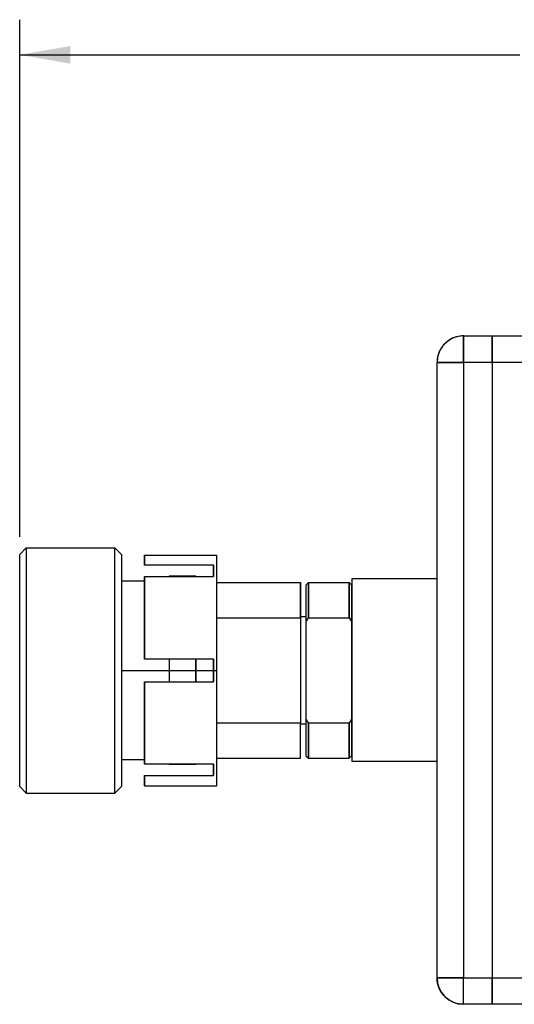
# Model space of a CAD drawing. Header units: inches. Extents: x 0.2 to 16.8, y 0.1 to 10.8.
# Tile 18 of 30: x 6.2 to 7.9, y 4.6 to 8.1. Entities that reach past the tile are written whole.
import ezdxf

# ---------------------------------------------------------------- set-up
doc = ezdxf.new("R2010")
doc.units = ezdxf.units.IN
doc.header["$LTSCALE"] = 0.935
doc.header["$MEASUREMENT"] = 0
doc.layers.get('0').update_dxf_attribs({"linetype": 'CONTINUOUS'})
doc.layers.add('DIMENSIONS', color=7, linetype='CONTINUOUS')
doc.styles.get("Standard").update_dxf_attribs({"font": 'txt', "width": 0.8})
doc.dimstyles.new('DIMSTYLE_1', dxfattribs={"dimtxt": 0.125, "dimasz": 0.18, "dimexe": 0.18, "dimexo": 0.0625, "dimgap": 0.09, "dimtad": 0, "dimtih": 1, "dimtoh": 1, "dimdec": 3, "dimzin": 4, "dimdsep": 46, "dimtxsty": 'STANDARD', "dimblk": '_FILLED', "dimblk1": '_FILLED', "dimblk2": '_FILLED', "dimcen": 0.09, "dimadec": 0, "dimazin": 0, "dimtp": 0.01, "dimtm": 0.01, "dimtfac": 1, "dimtdec": 3, "dimtofl": 0, "dimtmove": 0, "dimatfit": 3, "dimldrblk": '_FILLED', "dimfxl": 1, "dimtolj": 1, "dimtzin": 4, "dimarcsym": 0})

# ---------------------------------------------------------------- blocks, each defined once
blk = doc.blocks.new('_FILLED')
at = {"color": 0, "linetype": 'BYBLOCK'}
blk.add_solid([(0, 0), (-1, 0.174), (-1, -0.174)], dxfattribs=at)
blk = doc.blocks.new('*D0')
at = {"layer": 'DIMENSIONS', "color": 2, "linetype": 'CONTINUOUS'}
for p, q in [((6.166, 6.2189), (6.166, 8.0586)), ((10.9664, 6.6221), (10.9664, 8.0586)), ((6.166, 7.9336), (7.9463, 7.9336)), ((10.9664, 7.9336), (9.4963, 7.9336))]:
    blk.add_line(p, q, dxfattribs=at)
at = {"layer": 'DIMENSIONS', "color": 2, "linetype": 'CONTINUOUS', "xscale": 0.18, "yscale": 0.18, "zscale": 0.18, "rotation": 180}
blk.add_blockref('_FILLED', (6.166, 7.9336), dxfattribs=at)
at = {"layer": 'DIMENSIONS', "color": 2, "linetype": 'CONTINUOUS', "xscale": 0.18, "yscale": 0.18, "zscale": 0.18}
blk.add_blockref('_FILLED', (10.9664, 7.9336), dxfattribs=at)
at = {"layer": 'DIMENSIONS', "color": 2, "linetype": 'CONTINUOUS', "width": 0.8}
for s, p in [('4.800', (8.0088, 7.8711)), ('[', (8.6338, 7.8711)), ('121.93', (8.7338, 7.8711)), (']', (9.3338, 7.8711))]:
    blk.add_text(s, height=0.125, dxfattribs=at).set_placement(p)

msp = doc.modelspace()

# ---------------------------------------------------------------- linework, layer by layer
at = {"color": 9, "linetype": 'CONTINUOUS'}
for p, q in [((7.746, 6.8391), (7.746, 6.9336)), ((7.6515, 6.8391), (7.746, 6.8391)), ((6.8667, 6.056), (7.166, 6.056)), ((7.1857, 5.9345), (7.166, 5.9345)), ((6.528, 5.7435), (6.8667, 5.7435)), ((7.746, 4.6501), (7.6515, 4.6501)), ((7.746, 4.5556), (7.746, 4.6501))]:
    msp.add_line(p, q, dxfattribs=at)
at = {"color": 3, "linetype": 'CONTINUOUS'}
for p, q in [((7.746, 6.9336), (7.8483, 6.9336)), ((7.6515, 4.6501), (7.6515, 6.8391)), ((7.746, 6.8391), (7.746, 4.6501)), ((7.8483, 6.8391), (7.746, 6.8391)), ((7.746, 4.6501), (7.8483, 4.6501)), ((7.8483, 4.5556), (7.746, 4.5556))]:
    msp.add_line(p, q, dxfattribs=at)
at = {"color": 6, "linetype": 'CONTINUOUS'}
for p, q in [((7.8483, 6.9336), (7.8483, 6.8391)), ((6.166, 6.1564), (6.1896, 6.18)), ((6.1896, 6.18), (6.5044, 6.18)), ((6.528, 6.1564), (6.5044, 6.18)), ((6.61, 6.154), (6.61, 6.1176)), ((6.61, 6.154), (6.8667, 6.154)), ((6.856, 6.1176), (6.856, 6.0771)), ((6.61, 6.0615), (6.528, 6.0615)), ((6.61, 6.0771), (6.61, 5.784)), ((6.793, 6.0785), (6.698, 6.0785)), ((7.6515, 6.0694), (7.3483, 6.0694)), ((7.166, 6.056), (7.166, 5.931)), ((7.1857, 5.9176), (7.1857, 6.0482)), ((7.1936, 5.931), (7.1936, 6.056)), ((7.1936, 6.056), (7.3392, 6.056)), ((7.3392, 6.056), (7.3392, 5.931)), ((7.347, 6.0482), (7.347, 5.9176)), ((6.856, 5.784), (6.856, 5.703)), ((6.61, 5.703), (6.61, 5.41)), ((7.1857, 5.5526), (7.166, 5.5526)), ((7.1857, 5.4389), (7.1857, 5.5695)), ((7.1936, 5.431), (7.1936, 5.556)), ((7.3392, 5.556), (7.3392, 5.431)), ((7.347, 5.5695), (7.347, 5.4389)), ((6.8667, 5.431), (7.166, 5.431)), ((7.1857, 5.4389), (7.1936, 5.431)), ((7.1936, 5.431), (7.3392, 5.431)), ((7.347, 5.4389), (7.3392, 5.431)), ((6.61, 5.4255), (6.528, 5.4255)), ((6.793, 5.4085), (6.698, 5.4085)), ((6.856, 5.41), (6.856, 5.3695)), ((7.6515, 5.4198), (7.3483, 5.4198)), ((6.61, 5.3695), (6.61, 5.3331)), ((6.166, 5.3307), (6.1896, 5.307)), ((6.528, 5.3307), (6.5044, 5.307)), ((6.61, 5.333), (6.8667, 5.333)), ((6.1896, 5.307), (6.5044, 5.307)), ((7.8483, 4.6501), (7.8483, 4.5556))]:
    msp.add_line(p, q, dxfattribs=at)
at = {"linetype": 'CONTINUOUS'}
for p, q in [((7.8483, 6.9336), (8.3383, 6.9336)), ((7.8483, 6.8391), (7.8483, 4.6501)), ((8.4693, 6.8391), (7.8483, 6.8391)), ((6.856, 6.1176), (6.61, 6.1176)), ((6.61, 6.0771), (6.856, 6.0771)), ((7.1857, 6.0482), (7.1936, 6.056)), ((7.347, 6.0482), (7.3392, 6.056)), ((7.1857, 5.9176), (7.1936, 5.931)), ((7.1936, 5.931), (7.3392, 5.931)), ((7.3392, 5.931), (7.347, 5.9176)), ((7.1857, 5.5695), (7.1857, 5.9176)), ((7.347, 5.9176), (7.347, 5.5695)), ((6.856, 5.784), (6.61, 5.784)), ((6.61, 5.703), (6.856, 5.703)), ((7.1936, 5.556), (7.1857, 5.5695)), ((7.3392, 5.556), (7.1936, 5.556)), ((7.347, 5.5695), (7.3392, 5.556)), ((6.856, 5.41), (6.61, 5.41)), ((6.61, 5.3695), (6.856, 5.3695)), ((7.8483, 4.6501), (8.4693, 4.6501)), ((8.3383, 4.5556), (7.8483, 4.5556))]:
    msp.add_line(p, q, dxfattribs=at)
at = {"color": 7, "linetype": 'CONTINUOUS'}
for p, q in [((6.1896, 6.18), (6.1896, 5.307)), ((6.5044, 5.307), (6.5044, 6.18)), ((6.166, 5.3308), (6.166, 6.1564)), ((6.528, 6.1564), (6.528, 5.3308)), ((6.8667, 6.154), (6.8667, 5.333)), ((6.698, 6.0785), (6.698, 6.0771)), ((6.793, 6.0771), (6.793, 6.0785)), ((7.3483, 6.0694), (7.3483, 5.4198)), ((6.698, 5.784), (6.698, 5.703)), ((6.793, 5.784), (6.793, 5.703)), ((7.166, 5.431), (7.166, 5.556)), ((6.698, 5.41), (6.698, 5.4085)), ((6.793, 5.41), (6.793, 5.4085)), ((6.166, 5.3309), (6.166, 5.3307)), ((6.5044, 5.3073), (6.5044, 5.307))]:
    msp.add_line(p, q, dxfattribs=at)
at = {"color": 2, "linetype": 'CONTINUOUS'}
for p, q in [((6.8667, 5.931), (7.166, 5.931)), ((7.166, 5.931), (7.166, 5.556)), ((7.166, 5.556), (6.8667, 5.556))]:
    msp.add_line(p, q, dxfattribs=at)
at = {"color": 6, "linetype": 'CONTINUOUS'}
for centre, start, end in [((7.746, 6.8391), 90, 180), ((7.746, 4.6501), 180, 270)]:
    msp.add_arc(centre, 0.0945, start, end, dxfattribs=at)
at = {"color": 3, "linetype": 'CONTINUOUS'}
for points, knots in [([(7.6988, 6.921, 0.3354), (7.6916, 6.9168, 0.3354), (7.6784, 6.9067, 0.3354), (7.6683, 6.8935, 0.3354), (7.6642, 6.8864, 0.3354)], [0, 0, 0, 0, 0.502172, 1, 1, 1, 1]), ([(7.7214, 6.9303, -0.3496), (7.7179, 6.9294, -0.3496), (7.7101, 6.9268, -0.3496), (7.7027, 6.9232, -0.3496), (7.6986, 6.9209, -0.3496)], [0, 0, 0, 0, 0.434657, 1, 1, 1, 1]), ([(7.7216, 6.9304, 0.3354), (7.7181, 6.9294, 0.3354), (7.7102, 6.9269, 0.3354), (7.7028, 6.9233, 0.3354), (7.6988, 6.921, 0.3354)], [0, 0, 0, 0, 0.444704, 1, 1, 1, 1]), ([(7.746, 6.9336, 0.3354), (7.746, 6.9336, 0.3472), (7.746, 6.9289, 0.372), (7.746, 6.9078, 0.4041), (7.746, 6.8757, 0.4252), (7.746, 6.8509, 0.4299), (7.746, 6.8391, 0.4299)], [0, 0, 0, 0, 0.240108, 0.5, 0.759892, 1, 1, 1, 1]), ([(7.8483, 6.9336, 0.3354), (7.8483, 6.9336, 0.3472), (7.8483, 6.9289, 0.372), (7.8483, 6.9078, 0.4041), (7.8483, 6.8757, 0.4252), (7.8483, 6.8509, 0.4299), (7.8483, 6.8391, 0.4299)], [0, 0, 0, 0, 0.240108, 0.5, 0.759892, 1, 1, 1, 1]), ([(7.6642, 6.8864, 0.3354), (7.6619, 6.8824, 0.3354), (7.6583, 6.875, 0.3354), (7.6557, 6.8671, 0.3354), (7.6547, 6.8637, 0.3354)], [0, 0, 0, 0, 0.565343, 1, 1, 1, 1]), ([(7.746, 6.8391, 0.4299), (7.7342, 6.8391, 0.4299), (7.7093, 6.8391, 0.4252), (7.6773, 6.8391, 0.4041), (7.6562, 6.8391, 0.372), (7.6515, 6.8391, 0.3472), (7.6515, 6.8391, 0.3354)], [0, 0, 0, 0, 0.240108, 0.5, 0.759892, 1, 1, 1, 1]), ([(7.3483, 6.0694, 0.0027), (7.3483, 6.0694, 0.0338), (7.3483, 6.0606, 0.0947), (7.3483, 6.0238, 0.176), (7.3483, 5.9787, 0.2307), (7.3483, 5.9383, 0.2643), (7.3483, 5.9073, 0.2846), (7.3483, 5.8743, 0.3013), (7.3483, 5.825, 0.3195), (7.3483, 5.7551, 0.3312), (7.3483, 5.6662, 0.3224), (7.3483, 5.58, 0.2879), (7.3483, 5.507, 0.2305), (7.3483, 5.4549, 0.1579), (7.3483, 5.4301, 0.0915), (7.3483, 5.4212, 0.0397), (7.3483, 5.4198, 0.0148), (7.3483, 5.4198, 0.0027)], [0, 0, 0, 0, 0.091178, 0.178779, 0.26, 0.297728, 0.333333, 0.368938, 0.406666, 0.487887, 0.575489, 0.666667, 0.757845, 0.845446, 0.926667, 0.964386, 1, 1, 1, 1]), ([(7.6515, 4.6501, 0.3354), (7.6515, 4.6501, 0.3472), (7.6562, 4.6501, 0.372), (7.6773, 4.6501, 0.4041), (7.7093, 4.6501, 0.4252), (7.7342, 4.6501, 0.4299), (7.746, 4.6501, 0.4299)], [0, 0, 0, 0, 0.240108, 0.5, 0.759892, 1, 1, 1, 1]), ([(7.6641, 4.603, 0.3354), (7.6618, 4.6069, 0.3354), (7.6582, 4.6144, 0.3354), (7.6556, 4.6222, 0.3354), (7.6547, 4.6258, 0.3354)], [0, 0, 0, 0, 0.555296, 1, 1, 1, 1]), ([(7.6641, 4.603, -0.3496), (7.6618, 4.6069, -0.3496), (7.6582, 4.6144, -0.3496), (7.6556, 4.6222, -0.3496), (7.6547, 4.6258, -0.3496)], [0, 0, 0, 0, 0.555296, 1, 1, 1, 1]), ([(7.746, 4.5556, 0.3354), (7.746, 4.5556, 0.3472), (7.746, 4.5603, 0.372), (7.746, 4.5814, 0.4041), (7.746, 4.6135, 0.4252), (7.746, 4.6383, 0.4299), (7.746, 4.6501, 0.4299)], [0, 0, 0, 0, 0.240108, 0.5, 0.759892, 1, 1, 1, 1]), ([(7.8483, 4.6501, 0.4299), (7.8483, 4.6383, 0.4299), (7.8483, 4.6135, 0.4252), (7.8483, 4.5814, 0.4041), (7.8483, 4.5603, 0.372), (7.8483, 4.5556, 0.3472), (7.8483, 4.5556, 0.3354)], [0, 0, 0, 0, 0.240108, 0.5, 0.759892, 1, 1, 1, 1]), ([(7.7214, 4.5589, 0.3354), (7.7179, 4.5598, 0.3354), (7.7101, 4.5624, 0.3354), (7.7027, 4.566, 0.3354), (7.6986, 4.5683, 0.3354)], [0, 0, 0, 0, 0.434657, 1, 1, 1, 1]), ([(7.7214, 4.5589, -0.3496), (7.7179, 4.5598, -0.3496), (7.7101, 4.5624, -0.3496), (7.7027, 4.566, -0.3496), (7.6986, 4.5683, -0.3496)], [0, 0, 0, 0, 0.434657, 1, 1, 1, 1])]:
    msp.add_open_spline(points, degree=3, knots=knots, dxfattribs=at)
for points in [[(7.746, 6.9336, 0.3354), (7.7378, 6.9336, 0.3354), (7.7296, 6.9325, 0.3354), (7.7216, 6.9304, 0.3354)], [(7.6547, 6.8637, 0.3354), (7.6526, 6.8557, 0.3354), (7.6515, 6.8473, 0.3354), (7.6515, 6.8391, 0.3354)], [(7.6547, 4.6258, 0.3354), (7.6526, 4.6337, 0.3354), (7.6515, 4.642, 0.3354), (7.6515, 4.6501, 0.3354)], [(7.6792, 4.5833, 0.3354), (7.6733, 4.5892, 0.3354), (7.6682, 4.5958, 0.3354), (7.6641, 4.603, 0.3354)], [(7.6986, 4.5683, 0.3354), (7.6915, 4.5725, 0.3354), (7.685, 4.5775, 0.3354), (7.6792, 4.5833, 0.3354)], [(7.746, 4.5556, 0.3354), (7.7377, 4.5556, 0.3354), (7.7294, 4.5567, 0.3354), (7.7214, 4.5589, 0.3354)]]:
    msp.add_open_spline(points, degree=3, dxfattribs=at)
at = {"linetype": 'CONTINUOUS'}
for points, knots in [([(7.8483, 6.8391, 0.4299), (7.8483, 6.8509, 0.4299), (7.8483, 6.8757, 0.4252), (7.8483, 6.9078, 0.4041), (7.8483, 6.9289, 0.372), (7.8483, 6.9336, 0.3472), (7.8483, 6.9336, 0.3354)], [0, 0, 0, 0, 0.240108, 0.5, 0.759892, 1, 1, 1, 1]), ([(6.1896, 6.18, 0.0076), (6.1896, 6.18, 0.0156), (6.1896, 6.1796, 0.0319), (6.1896, 6.1768, 0.0652), (6.1896, 6.1694, 0.1083), (6.1896, 6.1556, 0.1542), (6.1896, 6.1437, 0.1825), (6.1896, 6.1383, 0.1938)], [0, 0, 0, 0, 0.12484, 0.253496, 0.521866, 0.804849, 1, 1, 1, 1]), ([(6.5044, 6.144, 0.1813), (6.5044, 6.1472, 0.174), (6.5044, 6.1569, 0.1498), (6.5044, 6.1694, 0.1083), (6.5044, 6.1768, 0.0652), (6.5044, 6.1796, 0.0319), (6.5044, 6.18, 0.0156), (6.5044, 6.18, 0.0076)], [0, 0, 0, 0, 0.133216, 0.437975, 0.726997, 0.865554, 1, 1, 1, 1]), ([(6.166, 6.1225, 0.1715), (6.166, 6.1254, 0.1647), (6.166, 6.1346, 0.142), (6.166, 6.1463, 0.1028), (6.166, 6.1534, 0.0621), (6.166, 6.156, 0.0306), (6.166, 6.1564, 0.0152), (6.166, 6.1564, 0.0076)], [0, 0, 0, 0, 0.130804, 0.436411, 0.726237, 0.86518, 1, 1, 1, 1]), ([(6.1896, 6.1383, 0.1938), (6.1896, 6.1356, 0.1997), (6.1896, 6.1148, 0.2412), (6.1896, 6.0628, 0.3137), (6.1896, 5.9648, 0.3909), (6.1896, 5.849, 0.4372), (6.1896, 5.7476, 0.4472), (6.1896, 5.6795, 0.4401), (6.1896, 5.6518, 0.4345), (6.1896, 5.6427, 0.4323)], [0, 0, 0, 0, 0.0327, 0.234632, 0.444809, 0.654986, 0.856918, 0.952874, 1, 1, 1, 1]), ([(6.5044, 6.0614, 0.3068), (6.5044, 6.0883, 0.2782), (6.5044, 6.1179, 0.2368), (6.5044, 6.1396, 0.1914), (6.5044, 6.144, 0.1813)], [0, 0, 0, 0, 0.779973, 1, 1, 1, 1]), ([(6.528, 6.1564, 0.0076), (6.528, 6.1564, 0.0152), (6.528, 6.156, 0.0306), (6.528, 6.1534, 0.0621), (6.528, 6.1463, 0.1028), (6.528, 6.1333, 0.1462), (6.528, 6.1221, 0.1728), (6.528, 6.1171, 0.1834)], [0, 0, 0, 0, 0.12508, 0.253985, 0.522873, 0.806401, 1, 1, 1, 1]), ([(6.61, 6.1176, 0.1768), (6.61, 6.1304, 0.1483), (6.61, 6.1483, 0.0925), (6.61, 6.154, 0.0344), (6.61, 6.154, 0.0076)], [0, 0, 0, 0, 0.539103, 1, 1, 1, 1]), ([(6.166, 6.0441, 0.2908), (6.166, 6.0696, 0.2637), (6.166, 6.0977, 0.2243), (6.166, 6.1183, 0.1812), (6.166, 6.1225, 0.1715)], [0, 0, 0, 0, 0.777728, 1, 1, 1, 1]), ([(6.528, 6.1171, 0.1834), (6.528, 6.1145, 0.1891), (6.528, 6.0948, 0.2285), (6.528, 6.0456, 0.2971), (6.528, 5.9528, 0.3701), (6.528, 5.8432, 0.414), (6.528, 5.7474, 0.4235), (6.528, 5.6816, 0.4166), (6.528, 5.654, 0.4108), (6.528, 5.644, 0.4083)], [0, 0, 0, 0, 0.033052, 0.233339, 0.441804, 0.650269, 0.850555, 0.94573, 1, 1, 1, 1]), ([(6.5044, 5.8451, 0.4322), (6.5044, 5.886, 0.4224), (6.5044, 5.9648, 0.391), (6.5044, 6.0314, 0.3385), (6.5044, 6.0602, 0.308)], [0, 0, 0, 0, 0.500515, 1, 1, 1, 1]), ([(6.61, 5.784, 0.4161), (6.61, 5.8101, 0.4136), (6.61, 5.8641, 0.4029), (6.61, 5.9429, 0.3701), (6.61, 6.0171, 0.3183), (6.61, 6.0588, 0.2724), (6.61, 6.0771, 0.247)], [0, 0, 0, 0, 0.226115, 0.470776, 0.73051, 1, 1, 1, 1]), ([(6.166, 5.8394, 0.4092), (6.166, 5.8782, 0.4), (6.166, 5.9527, 0.3703), (6.166, 6.0158, 0.3206), (6.166, 6.043, 0.2918)], [0, 0, 0, 0, 0.501008, 1, 1, 1, 1]), ([(7.1857, 5.9176, 0.2576), (7.1857, 5.9373, 0.2439), (7.1857, 5.9742, 0.2112), (7.1857, 6.0162, 0.1501), (7.1857, 6.0423, 0.0806), (7.1857, 6.0482, 0.0317), (7.1857, 6.0482, 0.0076)], [0, 0, 0, 0, 0.246345, 0.5, 0.753655, 1, 1, 1, 1]), ([(7.1936, 6.056, 0.0076), (7.1936, 6.056, 0.0313), (7.1936, 6.0505, 0.0796), (7.1936, 6.0257, 0.1485), (7.1936, 5.9855, 0.2098), (7.1936, 5.9501, 0.2433), (7.1936, 5.931, 0.2576)], [0, 0, 0, 0, 0.24583, 0.498944, 0.752607, 1, 1, 1, 1]), ([(7.3392, 5.931, 0.2576), (7.3392, 5.9501, 0.2433), (7.3392, 5.9855, 0.2098), (7.3392, 6.0257, 0.1485), (7.3392, 6.0505, 0.0796), (7.3392, 6.056, 0.0313), (7.3392, 6.056, 0.0076)], [0, 0, 0, 0, 0.247393, 0.501056, 0.75417, 1, 1, 1, 1]), ([(7.347, 6.0482, 0.0076), (7.347, 6.0482, 0.0317), (7.347, 6.0423, 0.0806), (7.347, 6.0162, 0.1501), (7.347, 5.9742, 0.2112), (7.347, 5.9373, 0.2439), (7.347, 5.9176, 0.2576)], [0, 0, 0, 0, 0.246345, 0.5, 0.753655, 1, 1, 1, 1]), ([(6.166, 5.637, 0.4065), (6.166, 5.6493, 0.4098), (6.166, 5.6792, 0.4163), (6.166, 5.7462, 0.4233), (6.166, 5.8012, 0.4181), (6.166, 5.837, 0.4098)], [0, 0, 0, 0, 0.188084, 0.455261, 1, 1, 1, 1]), ([(6.5044, 5.6419, 0.4322), (6.5044, 5.6513, 0.4344), (6.5044, 5.6793, 0.4401), (6.5044, 5.7464, 0.4471), (6.5044, 5.8047, 0.4416), (6.5044, 5.8427, 0.4327)], [0, 0, 0, 0, 0.142268, 0.423972, 1, 1, 1, 1]), ([(6.61, 5.41, 0.247), (6.61, 5.4282, 0.2724), (6.61, 5.4699, 0.3183), (6.61, 5.5442, 0.3701), (6.61, 5.623, 0.4029), (6.61, 5.6769, 0.4136), (6.61, 5.703, 0.4161)], [0, 0, 0, 0, 0.26949, 0.529224, 0.773885, 1, 1, 1, 1]), ([(6.1896, 5.6427, 0.4323), (6.1896, 5.6341, 0.4303), (6.1896, 5.609, 0.4235), (6.1896, 5.5768, 0.4117), (6.1896, 5.5465, 0.3974), (6.1896, 5.5252, 0.3859), (6.1896, 5.5045, 0.3732), (6.1896, 5.4861, 0.3603), (6.1896, 5.4746, 0.3515), (6.1896, 5.4698, 0.3476)], [0, 0, 0, 0, 0.136114, 0.401979, 0.529374, 0.652981, 0.776587, 0.903982, 1, 1, 1, 1]), ([(6.5044, 5.5315, 0.3892), (6.5044, 5.5364, 0.3919), (6.5044, 5.5487, 0.3984), (6.5044, 5.5768, 0.4117), (6.5044, 5.6087, 0.4234), (6.5044, 5.6336, 0.4302), (6.5044, 5.6419, 0.4322)], [0, 0, 0, 0, 0.141623, 0.349797, 0.784242, 1, 1, 1, 1]), ([(6.528, 5.644, 0.4083), (6.528, 5.6373, 0.4067), (6.528, 5.6149, 0.4005), (6.528, 5.5858, 0.3898), (6.528, 5.5572, 0.3763), (6.528, 5.537, 0.3654), (6.528, 5.5175, 0.3534), (6.528, 5.5007, 0.3418), (6.528, 5.4906, 0.334), (6.528, 5.4866, 0.3309)], [0, 0, 0, 0, 0.117323, 0.393572, 0.525943, 0.654378, 0.782813, 0.915184, 1, 1, 1, 1]), ([(6.166, 5.5425, 0.3682), (6.166, 5.5473, 0.3709), (6.166, 5.559, 0.3772), (6.166, 5.5858, 0.3898), (6.166, 5.6127, 0.3997), (6.166, 5.6327, 0.4054), (6.166, 5.637, 0.4065)], [0, 0, 0, 0, 0.161648, 0.390377, 0.867719, 1, 1, 1, 1]), ([(6.166, 5.4375, 0.2848), (6.166, 5.445, 0.2931), (6.166, 5.4643, 0.3127), (6.166, 5.4915, 0.3353), (6.166, 5.5175, 0.3534), (6.166, 5.5323, 0.3625), (6.166, 5.5407, 0.3672), (6.166, 5.5425, 0.3682)], [0, 0, 0, 0, 0.249352, 0.611917, 0.785649, 0.954215, 1, 1, 1, 1]), ([(7.1857, 5.4389, 0.0076), (7.1857, 5.4389, 0.034), (7.1857, 5.4457, 0.0859), (7.1857, 5.4744, 0.1567), (7.1857, 5.5167, 0.2148), (7.1857, 5.5515, 0.2451), (7.1857, 5.5695, 0.2576)], [0, 0, 0, 0, 0.269654, 0.530559, 0.775555, 1, 1, 1, 1]), ([(7.1936, 5.556, 0.2576), (7.1936, 5.5386, 0.2446), (7.1936, 5.505, 0.2134), (7.1936, 5.4646, 0.1548), (7.1936, 5.4374, 0.0846), (7.1936, 5.431, 0.0335), (7.1936, 5.431, 0.0076)], [0, 0, 0, 0, 0.226298, 0.471752, 0.731873, 1, 1, 1, 1]), ([(7.3392, 5.431, 0.0076), (7.3392, 5.431, 0.0335), (7.3392, 5.4374, 0.0846), (7.3392, 5.4646, 0.1548), (7.3392, 5.505, 0.2134), (7.3392, 5.5386, 0.2446), (7.3392, 5.556, 0.2576)], [0, 0, 0, 0, 0.268127, 0.528248, 0.773702, 1, 1, 1, 1]), ([(7.347, 5.5695, 0.2576), (7.347, 5.5515, 0.2451), (7.347, 5.5167, 0.2148), (7.347, 5.4744, 0.1567), (7.347, 5.4457, 0.0859), (7.347, 5.4389, 0.034), (7.347, 5.4389, 0.0076)], [0, 0, 0, 0, 0.224445, 0.469441, 0.730346, 1, 1, 1, 1]), ([(6.5044, 5.4206, 0.3013), (6.5044, 5.4284, 0.3098), (6.5044, 5.4486, 0.3304), (6.5044, 5.477, 0.3541), (6.5044, 5.5045, 0.3732), (6.5044, 5.5204, 0.3829), (6.5044, 5.5294, 0.388), (6.5044, 5.5315, 0.3892)], [0, 0, 0, 0, 0.243469, 0.606656, 0.780686, 0.94954, 1, 1, 1, 1]), ([(6.1896, 5.4698, 0.3476), (6.1896, 5.4612, 0.3407), (6.1896, 5.4478, 0.329), (6.1896, 5.4351, 0.3165), (6.1896, 5.4303, 0.3117)], [0, 0, 0, 0, 0.617819, 1, 1, 1, 1]), ([(6.528, 5.4866, 0.3309), (6.528, 5.4778, 0.3239), (6.528, 5.4638, 0.3117), (6.528, 5.4506, 0.2987), (6.528, 5.4455, 0.2934)], [0, 0, 0, 0, 0.60803, 1, 1, 1, 1]), ([(6.166, 5.3972, 0.2323), (6.166, 5.4059, 0.2459), (6.166, 5.419, 0.2637), (6.166, 5.4335, 0.2804), (6.166, 5.4375, 0.2848)], [0, 0, 0, 0, 0.730078, 1, 1, 1, 1]), ([(6.1896, 5.4303, 0.3117), (6.1896, 5.4224, 0.3035), (6.1896, 5.4027, 0.2815), (6.1896, 5.3852, 0.2576), (6.1896, 5.3754, 0.2422)], [0, 0, 0, 0, 0.383473, 1, 1, 1, 1]), ([(6.528, 5.4455, 0.2934), (6.528, 5.4387, 0.2863), (6.528, 5.4205, 0.2659), (6.528, 5.4045, 0.2439), (6.528, 5.3952, 0.2292)], [0, 0, 0, 0, 0.36291, 1, 1, 1, 1]), ([(6.166, 5.3307, 0.0076), (6.166, 5.3307, 0.0471), (6.166, 5.3418, 0.1244), (6.166, 5.3748, 0.1974), (6.166, 5.3962, 0.2308), (6.166, 5.3972, 0.2323)], [0, 0, 0, 0, 0.498114, 0.976686, 1, 1, 1, 1]), ([(6.5044, 5.3772, 0.245), (6.5044, 5.3865, 0.2594), (6.5044, 5.4006, 0.2785), (6.5044, 5.4162, 0.2964), (6.5044, 5.4206, 0.3013)], [0, 0, 0, 0, 0.721794, 1, 1, 1, 1]), ([(6.528, 5.3952, 0.2292), (6.528, 5.3948, 0.2287), (6.528, 5.3743, 0.1962), (6.528, 5.3418, 0.1244), (6.528, 5.3307, 0.0471), (6.528, 5.3307, 0.0076)], [0, 0, 0, 0, 0.007863, 0.494006, 1, 1, 1, 1]), ([(6.1896, 5.3754, 0.2422), (6.1896, 5.375, 0.2416), (6.1896, 5.3532, 0.2071), (6.1896, 5.3188, 0.1311), (6.1896, 5.307, 0.0494), (6.1896, 5.307, 0.0076)], [0, 0, 0, 0, 0.009281, 0.494729, 1, 1, 1, 1]), ([(6.5044, 5.307, 0.0076), (6.5044, 5.307, 0.0494), (6.5044, 5.3188, 0.1311), (6.5044, 5.3537, 0.2081), (6.5044, 5.3762, 0.2434), (6.5044, 5.3772, 0.245)], [0, 0, 0, 0, 0.498596, 0.977631, 1, 1, 1, 1]), ([(6.61, 5.333, 0.0076), (6.61, 5.333, 0.0344), (6.61, 5.3387, 0.0925), (6.61, 5.3566, 0.1483), (6.61, 5.3695, 0.1768)], [0, 0, 0, 0, 0.460897, 1, 1, 1, 1]), ([(7.8483, 4.5556, 0.3354), (7.8483, 4.5556, 0.3472), (7.8483, 4.5603, 0.372), (7.8483, 4.5814, 0.4041), (7.8483, 4.6135, 0.4252), (7.8483, 4.6383, 0.4299), (7.8483, 4.6501, 0.4299)], [0, 0, 0, 0, 0.240108, 0.5, 0.759892, 1, 1, 1, 1])]:
    msp.add_open_spline(points, degree=3, knots=knots, dxfattribs=at)
for points in [[(6.856, 6.0771, 0.247), (6.856, 6.0928, 0.225), (6.856, 6.1064, 0.2014), (6.856, 6.1176, 0.1768)], [(6.5044, 6.0602, 0.308), (6.5044, 6.0606, 0.3076), (6.5044, 6.061, 0.3072), (6.5044, 6.0614, 0.3068)], [(6.166, 6.043, 0.2918), (6.166, 6.0434, 0.2915), (6.166, 6.0437, 0.2911), (6.166, 6.0441, 0.2908)], [(6.166, 5.837, 0.4098), (6.166, 5.8378, 0.4096), (6.166, 5.8386, 0.4094), (6.166, 5.8394, 0.4092)], [(6.5044, 5.8427, 0.4327), (6.5044, 5.8435, 0.4325), (6.5044, 5.8443, 0.4324), (6.5044, 5.8451, 0.4322)], [(6.856, 5.7435, 0.4181), (6.856, 5.7571, 0.4181), (6.856, 5.7706, 0.4175), (6.856, 5.784, 0.4161)], [(6.856, 5.703, 0.4161), (6.856, 5.7165, 0.4175), (6.856, 5.73, 0.4181), (6.856, 5.7435, 0.4181)], [(6.856, 5.3695, 0.1768), (6.856, 5.3806, 0.2014), (6.856, 5.3943, 0.225), (6.856, 5.41, 0.247)]]:
    msp.add_open_spline(points, degree=3, dxfattribs=at)
at = {"color": 1, "linetype": 'CONTINUOUS'}
for points in [[(6.698, 6.0785, 0.0101), (6.698, 6.0785, 0.0196), (6.698, 6.078, 0.0291), (6.698, 6.0771, 0.0386)], [(6.793, 6.0771, 0.0386), (6.793, 6.0781, 0.0283), (6.793, 6.0785, 0.018), (6.793, 6.0785, 0.0076)], [(6.698, 5.41, 0.0386), (6.698, 5.409, 0.0283), (6.698, 5.4085, 0.018), (6.698, 5.4085, 0.0076)], [(6.793, 5.4085, 0.0076), (6.793, 5.4085, 0.018), (6.793, 5.409, 0.0283), (6.793, 5.41, 0.0386)]]:
    msp.add_open_spline(points, degree=3, dxfattribs=at)
at = {"color": 2, "linetype": 'CONTINUOUS'}
for points, knots in [([(7.166, 5.931, 0.2576), (7.166, 5.9522, 0.2418), (7.166, 5.9897, 0.2054), (7.166, 6.0294, 0.1408), (7.166, 6.0514, 0.0738), (7.166, 6.056, 0.0289), (7.166, 6.056, 0.0076)], [0, 0, 0, 0, 0.274207, 0.535938, 0.779037, 1, 1, 1, 1]), ([(7.166, 5.431, 0.0076), (7.166, 5.431, 0.0335), (7.166, 5.4374, 0.0846), (7.166, 5.4646, 0.1548), (7.166, 5.505, 0.2134), (7.166, 5.5386, 0.2446), (7.166, 5.556, 0.2576)], [0, 0, 0, 0, 0.268127, 0.528248, 0.773702, 1, 1, 1, 1])]:
    msp.add_open_spline(points, degree=3, knots=knots, dxfattribs=at)
at = {"color": 6, "linetype": 'CONTINUOUS'}
for points, knots in [([(7.1857, 5.9176), (7.1865, 5.9191), (7.1883, 5.9221), (7.1909, 5.9265), (7.1927, 5.9295), (7.1936, 5.931)], [0, 0, 0, 0, 0.329401, 0.662589, 1, 1, 1, 1]), ([(7.3392, 5.931), (7.3401, 5.9295), (7.3418, 5.9265), (7.3445, 5.9221), (7.3462, 5.9191), (7.347, 5.9176)], [0, 0, 0, 0, 0.337518, 0.670837, 1, 1, 1, 1]), ([(7.1936, 5.556), (7.1927, 5.5575), (7.1909, 5.5605), (7.1883, 5.565), (7.1865, 5.568), (7.1857, 5.5695)], [0, 0, 0, 0, 0.337798, 0.671115, 1, 1, 1, 1]), ([(7.347, 5.5695), (7.3462, 5.568), (7.3445, 5.565), (7.3418, 5.5605), (7.3401, 5.5575), (7.3392, 5.556)], [0, 0, 0, 0, 0.329189, 0.662338, 1, 1, 1, 1])]:
    msp.add_open_spline(points, degree=3, knots=knots, dxfattribs=at)
at = {"color": 1, "linetype": 'CONTINUOUS'}
for points, knots in [([(6.698, 5.784, 0.3402), (6.698, 5.783, 0.3403), (6.698, 5.7695, 0.3419), (6.698, 5.756, 0.3426), (6.698, 5.7435, 0.3426)], [0, 0, 0, 0, 0.07862, 1, 1, 1, 1]), ([(6.793, 5.7435, 0.3426), (6.793, 5.756, 0.3426), (6.793, 5.7695, 0.3419), (6.793, 5.783, 0.3403), (6.793, 5.784, 0.3402)], [0, 0, 0, 0, 0.92138, 1, 1, 1, 1]), ([(6.698, 5.7435, 0.3426), (6.698, 5.7311, 0.3426), (6.698, 5.7175, 0.3419), (6.698, 5.7041, 0.3403), (6.698, 5.703, 0.3402)], [0, 0, 0, 0, 0.921379, 1, 1, 1, 1]), ([(6.793, 5.703, 0.3402), (6.793, 5.7041, 0.3403), (6.793, 5.7175, 0.3419), (6.793, 5.7311, 0.3426), (6.793, 5.7435, 0.3426)], [0, 0, 0, 0, 0.078621, 1, 1, 1, 1])]:
    msp.add_open_spline(points, degree=3, knots=knots, dxfattribs=at)

# ---------------------------------------------------------------- dimensions: what is measured, and where the dimension line sits
at = {"layer": 'DIMENSIONS', "color": 2, "linetype": 'CONTINUOUS'}
dim = msp.add_linear_dim(base=(10.9664, 7.9336), p1=(6.166, 6.2189), p2=(10.9664, 6.6221), dimstyle='DIMSTYLE_1', dxfattribs=at)
dim.commit()
dim.dimension.update_dxf_attribs({"geometry": '*D0', "text_midpoint": (8.7213, 7.9336), "dimtype": 160})

doc.saveas('drawing.dxf')
